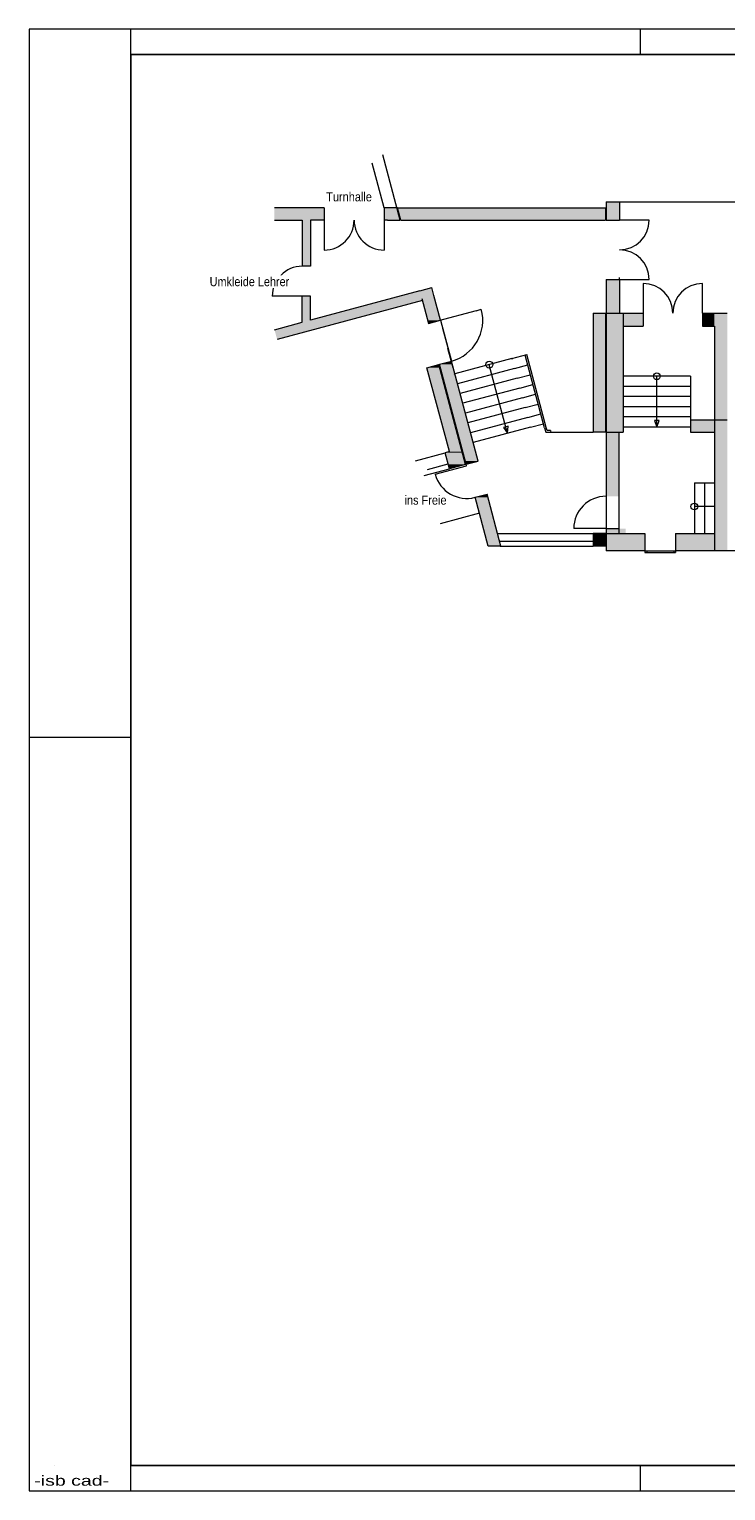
# Model space of a CAD drawing. Header units: millimetres. Extents: x 0 to 61.6, y 0 to 43.2.
# Tile 1 of 3: x 0 to 20.6, y 0 to 43.2. Entities that reach past the tile are written whole.
import ezdxf
from ezdxf.enums import TextEntityAlignment as Align

# ---------------------------------------------------------------- set-up
doc = ezdxf.new("R2010")
doc.units = ezdxf.units.MM
doc.linetypes.add('DURCHG', pattern=[0])
for name, color, linetype in [('AENDERUNG', 7, 'Continuous'), ('BEMASSUNG', 7, 'Continuous'), ('FASSADE', 7, 'Continuous'), ('FENSTER', 7, 'Continuous'), ('GEOMETRIE', 7, 'Continuous'), ('PLANRAHMEN', 7, 'Continuous'), ('PLANSYMBOL', 7, 'Continuous'), ('SCHRAFF', 7, 'Continuous'), ('TEXTE', 7, 'Continuous'), ('TRAGWAND', 7, 'Continuous'), ('TREPPE', 7, 'Continuous'), ('TUER', 7, 'Continuous')]:
    doc.layers.add(name, color=color, linetype=linetype)
doc.styles.add('Arial', font='ARIAL.TTF')

# ---------------------------------------------------------------- blocks, each defined once
blk = doc.blocks.new('DIM4')
at = {"layer": 'BEMASSUNG', "color": 7, "linetype": 'DURCHG', "lineweight": 9, "ltscale": 1.5}
blk.add_line((12.535, 33.187), (12.38, 33.767), dxfattribs=at)
at = {"layer": 'GEOMETRIE', "color": 7}
for p in [(14.272, 33.465), (12.582, 33.012)]:
    blk.add_point(p, dxfattribs=at)

msp = doc.modelspace()

# ---------------------------------------------------------------- hatches: boundary and pattern name
at = {"layer": 'SCHRAFF'}
for points in [[(17.054, 37.557), (17.454, 37.557), (17.454, 38.102), (17.054, 38.102)], [(7.251, 37.557), (8.72, 37.557), (8.72, 37.922), (7.251, 37.922)], [(10.49, 37.557), (17.034, 37.557), (17.034, 37.922), (10.49, 37.922)], [(8.07, 36.194), (8.32, 36.194), (8.32, 37.557), (8.07, 37.557)], [(10.464, 35.179), (12.001, 35.179), (11.898, 35.564)], [(17.054, 34.807), (17.454, 34.807), (17.454, 35.807), (17.054, 35.807)], [(8.07, 34.538), (8.32, 34.538), (8.32, 35.309), (8.07, 35.309)], [(8.293, 34.598), (9.453, 34.598), (11.623, 35.179), (10.464, 35.179)], [(11.779, 34.598), (12.157, 34.598), (12.001, 35.179), (11.623, 35.179)], [(7.941, 34.503), (9.1, 34.503), (9.453, 34.598), (8.293, 34.598)], [(11.805, 34.503), (12.157, 34.598), (11.779, 34.598)], [(16.669, 31.292), (17.054, 31.292), (17.054, 34.807), (16.669, 34.807)], [(17.054, 31.292), (17.554, 31.292), (17.554, 34.807), (17.054, 34.807)], [(17.554, 34.427), (18.154, 34.427), (18.154, 34.807), (17.554, 34.807)], [(19.904, 34.427), (20.254, 34.427), (20.254, 34.807), (19.904, 34.807)], [(20.254, 27.782), (20.634, 27.782), (20.634, 34.807), (20.254, 34.807)], [(7.251, 34.318), (8.41, 34.318), (9.1, 34.503), (7.941, 34.503)], [(7.329, 34.029), (8.41, 34.318), (7.251, 34.318)], [(11.756, 33.196), (12.134, 33.196), (12.109, 33.291)], [(12.128, 33.296), (12.506, 33.296), (12.481, 33.39)], [(12.895, 30.435), (13.273, 30.435), (12.506, 33.296), (12.128, 33.296)], [(12.421, 30.714), (12.799, 30.714), (12.134, 33.196), (11.756, 33.196)], [(19.554, 31.292), (20.254, 31.292), (20.254, 31.657), (19.554, 31.657)], [(17.054, 29.397), (17.434, 29.397), (17.434, 31.292), (17.054, 31.292)], [(12.301, 30.681), (12.808, 30.681), (12.799, 30.714), (12.421, 30.714)], [(12.393, 30.335), (12.901, 30.335), (12.808, 30.681), (12.301, 30.681)], [(12.427, 30.208), (12.901, 30.335), (12.393, 30.335)], [(12.92, 30.34), (13.273, 30.435), (12.895, 30.435)], [(13.181, 29.364), (13.559, 29.364), (13.534, 29.459)], [(13.568, 27.922), (13.946, 27.922), (13.559, 29.364), (13.181, 29.364)], [(16.669, 27.922), (17.034, 27.922), (17.034, 28.292), (16.669, 28.292)], [(17.054, 28.292), (17.629, 28.292), (17.629, 28.439), (17.054, 28.439)], [(17.054, 27.782), (18.204, 27.782), (18.204, 28.292), (17.054, 28.292)], [(19.104, 27.782), (20.254, 27.782), (20.254, 28.292), (19.104, 28.292)]]:
    msp.add_hatch(color=254, dxfattribs=at).paths.add_polyline_path(points)

# ---------------------------------------------------------------- linework, layer by layer
at = {"layer": 'AENDERUNG', "color": 7, "linetype": 'DURCHG', "lineweight": 9, "ltscale": 1.5}
msp.add_line((18.204, 27.782), (18.204, 27.732), dxfattribs=at)
at = {"layer": 'FASSADE', "color": 7, "linetype": 'DURCHG', "lineweight": 9, "ltscale": 1.5}
msp.add_line((17.454, 38.102), (45.599, 38.102), dxfattribs=at)
at = {"layer": 'FENSTER', "color": 7, "linetype": 'DURCHG', "lineweight": 9, "ltscale": 1.5}
for p, q in [((11.423, 30.446), (12.301, 30.681)), ((11.774, 30.188), (12.389, 30.353)), ((11.678, 30.007), (12.427, 30.208)), ((13.847, 28.292), (16.669, 28.292)), ((13.906, 28.072), (16.669, 28.072)), ((13.919, 27.922), (16.669, 27.922)), ((18.204, 27.782), (19.104, 27.782)), ((18.204, 27.732), (19.104, 27.732)), ((18.254, 27.782), (18.254, 27.732)), ((19.054, 27.782), (19.054, 27.732)), ((19.104, 27.782), (19.104, 27.732))]:
    msp.add_line(p, q, dxfattribs=at)
at = {"layer": 'GEOMETRIE', "color": 7, "linetype": 'DURCHG', "lineweight": 9, "ltscale": 1.5}
for p, q in [((61.65, 43.2), (0, 43.2)), ((0, 43.2), (0, 0)), ((3, 42.45), (3, 43.2)), ((18.075, 42.45), (18.075, 43.2)), ((8.72, 37.922), (7.251, 37.922)), ((8.72, 37.922), (8.72, 37.557)), ((10.889, 37.922), (10.49, 37.922)), ((10.49, 37.922), (10.49, 37.557)), ((7.251, 37.557), (8.07, 37.557)), ((8.07, 37.557), (8.07, 36.194)), ((8.72, 37.557), (8.32, 37.557)), ((8.32, 37.557), (8.32, 36.194)), ((8.72, 37.557), (8.72, 36.672)), ((10.588, 37.557), (10.49, 37.557)), ((10.49, 37.557), (10.49, 36.672)), ((8.32, 36.194), (8.07, 36.194)), ((11.546, 35.469), (8.32, 34.605)), ((8.32, 35.309), (7.185, 35.309)), ((11.623, 35.179), (7.329, 34.029)), ((8.07, 34.538), (8.07, 35.309)), ((8.32, 34.605), (8.32, 35.309)), ((11.608, 35.237), (11.805, 34.503)), ((12.157, 34.598), (11.96, 35.332)), ((11.805, 34.503), (12.157, 34.598)), ((13.211, 34.88), (12.1, 34.582)), ((12.157, 34.598), (12.481, 33.39)), ((13.211, 34.88), (13.365, 34.921)), ((7.251, 34.318), (8.07, 34.538)), ((14.14, 31.255), (13.596, 33.284)), ((14.272, 33.465), (14.707, 33.581)), ((14.35, 33.175), (14.736, 33.279)), ((15.236, 31.414), (14.659, 33.568)), ((15.284, 31.427), (14.707, 33.581)), ((14.428, 32.885), (14.814, 32.989)), ((14.505, 32.595), (14.892, 32.699)), ((14.583, 32.306), (14.969, 32.409)), ((14.661, 32.016), (15.047, 32.119)), ((14.738, 31.726), (15.125, 31.83)), ((14.816, 31.436), (15.202, 31.54)), ((15.236, 31.414), (15.269, 31.292)), ((15.269, 31.292), (15.424, 31.292)), ((15.307, 31.342), (15.284, 31.427)), ((15.411, 31.342), (15.307, 31.342)), ((15.411, 31.342), (15.414, 31.331)), ((15.414, 31.331), (15.424, 31.292)), ((15.424, 31.292), (16.669, 31.292)), ((17.054, 28.439), (17.434, 28.439)), ((0, 22.275), (3, 22.275)), ((3, 0), (3, 0.75)), ((18.075, 0), (18.075, 0.75)), ((0, 0), (61.65, 0))]:
    msp.add_line(p, q, dxfattribs=at)
at = {"layer": 'GEOMETRIE', "color": 7, "linetype": 'DURCHG', "lineweight": 25, "ltscale": 1.5}
for p, q in [((60.9, 42.45), (3, 42.45)), ((3, 42.45), (3, 0.75)), ((3, 0.75), (60.9, 0.75))]:
    msp.add_line(p, q, dxfattribs=at)
at = {"layer": 'GEOMETRIE', "color": 7, "linetype": 'DURCHG', "lineweight": 9, "ltscale": 1.5}
for centre, radius, start, end in [((8.72, 37.557), 0.885, 270, 0), ((10.49, 37.557), 0.885, 180, 270), ((8.07, 35.309), 0.885, 90, 180), ((12.157, 34.598), 1.25, 285, 15)]:
    msp.add_arc(centre, radius, start, end, dxfattribs=at)
at = {"layer": 'PLANRAHMEN', "color": 7, "linetype": 'DURCHG', "lineweight": 9, "ltscale": 1.5}
msp.add_line((0.75, 0.75), (0.75, 0.75), dxfattribs=at)
at = {"layer": 'PLANSYMBOL', "color": 7, "linetype": 'DURCHG', "lineweight": 9, "ltscale": 1.5}
for p, q in [((18.554, 31.442), (18.554, 32.942)), ((18.554, 31.637), (18.484, 31.637)), ((18.484, 31.637), (18.554, 31.442)), ((18.554, 31.442), (18.624, 31.637)), ((18.624, 31.637), (18.554, 31.637)), ((14.089, 31.445), (14.021, 31.427)), ((14.021, 31.427), (14.14, 31.256)), ((14.157, 31.463), (14.089, 31.445)), ((14.14, 31.256), (14.157, 31.463)), ((20.254, 29.092), (19.664, 29.092))]:
    msp.add_line(p, q, dxfattribs=at)
for centre in [(13.601, 33.286), (18.554, 32.942), (19.664, 29.092)]:
    msp.add_circle(centre, 0.1, dxfattribs=at)
at = {"layer": 'TRAGWAND', "color": 7, "linetype": 'DURCHG', "lineweight": 9, "ltscale": 1.5}
for p, q in [((10.966, 37.557), (10.449, 39.484)), ((10.49, 37.922), (10.136, 39.243)), ((17.054, 38.102), (17.454, 38.102)), ((17.054, 38.102), (17.054, 37.557)), ((17.454, 38.102), (17.454, 37.557)), ((10.889, 37.922), (17.034, 37.922)), ((10.986, 37.557), (10.889, 37.922)), ((17.034, 37.922), (17.034, 37.557)), ((10.588, 37.557), (10.966, 37.557)), ((10.986, 37.557), (17.034, 37.557)), ((17.054, 37.557), (17.454, 37.557)), ((11.546, 35.469), (11.898, 35.564)), ((11.96, 35.332), (11.898, 35.564)), ((17.054, 35.807), (17.454, 35.807)), ((17.054, 35.807), (17.054, 30.402)), ((17.454, 35.807), (17.454, 34.807)), ((16.669, 34.807), (16.669, 31.292)), ((16.669, 34.807), (17.034, 34.807)), ((17.034, 34.807), (17.034, 31.292)), ((17.054, 34.807), (18.154, 34.807)), ((17.554, 34.807), (17.554, 31.292)), ((18.154, 34.807), (18.154, 34.427)), ((19.904, 34.807), (19.904, 34.427)), ((19.904, 34.807), (20.634, 34.807)), ((17.554, 34.427), (18.154, 34.427)), ((19.904, 34.427), (20.254, 34.427)), ((20.254, 34.427), (20.254, 31.657)), ((11.756, 33.196), (12.109, 33.291)), ((12.901, 30.335), (12.109, 33.291)), ((12.128, 33.296), (12.481, 33.39)), ((12.92, 30.34), (12.128, 33.296)), ((13.273, 30.435), (12.481, 33.39)), ((12.421, 30.714), (11.756, 33.196)), ((19.554, 31.657), (20.634, 31.657)), ((19.554, 31.657), (19.554, 31.292)), ((20.254, 31.657), (20.254, 27.782)), ((17.034, 31.292), (16.669, 31.292)), ((17.054, 31.292), (17.554, 31.292)), ((17.434, 31.292), (17.434, 30.402)), ((19.554, 31.292), (20.254, 31.292)), ((12.421, 30.714), (12.301, 30.681)), ((12.427, 30.208), (12.301, 30.681)), ((12.901, 30.335), (12.427, 30.208)), ((12.92, 30.34), (13.273, 30.435)), ((13.181, 29.364), (13.534, 29.459)), ((13.946, 27.922), (13.534, 29.459)), ((13.568, 27.922), (13.181, 29.364)), ((17.034, 28.292), (16.669, 28.292)), ((16.669, 28.292), (16.669, 27.922)), ((17.034, 28.292), (17.034, 27.922)), ((17.054, 28.292), (18.204, 28.292)), ((17.054, 28.292), (17.054, 27.782)), ((18.204, 28.292), (18.204, 27.782)), ((19.104, 28.292), (19.104, 27.782)), ((19.104, 28.292), (20.254, 28.292)), ((13.946, 27.922), (13.568, 27.922)), ((17.034, 27.922), (16.669, 27.922)), ((18.204, 27.782), (17.054, 27.782)), ((22.399, 27.782), (19.104, 27.782))]:
    msp.add_line(p, q, dxfattribs=at)
at = {"layer": 'TREPPE', "color": 7, "linetype": 'DURCHG', "lineweight": 9, "ltscale": 1.5}
for p, q in [((14.272, 33.465), (12.582, 33.012)), ((14.35, 33.175), (12.66, 32.722)), ((14.428, 32.885), (12.737, 32.432)), ((19.554, 32.942), (17.554, 32.942)), ((19.554, 32.942), (19.554, 31.657)), ((14.505, 32.595), (12.815, 32.143)), ((19.554, 32.642), (17.554, 32.642)), ((14.583, 32.306), (12.893, 31.853)), ((14.661, 32.016), (12.97, 31.563)), ((19.554, 32.342), (17.554, 32.342)), ((19.554, 32.042), (17.554, 32.042)), ((14.738, 31.726), (13.048, 31.273)), ((19.554, 31.742), (17.554, 31.742)), ((14.816, 31.436), (13.126, 30.983)), ((19.554, 31.442), (17.554, 31.442)), ((19.664, 29.792), (19.664, 28.292)), ((19.664, 29.792), (20.254, 29.792)), ((19.964, 29.792), (19.964, 28.292)), ((13.308, 28.891), (12.144, 28.579))]:
    msp.add_line(p, q, dxfattribs=at)
at = {"layer": 'TUER', "color": 7, "linetype": 'DURCHG', "lineweight": 15, "ltscale": 1.5}
for p, q in [((18.329, 37.557), (17.454, 37.557)), ((17.454, 35.807), (17.454, 35.859)), ((17.454, 35.807), (18.329, 35.807)), ((18.154, 35.682), (18.154, 34.807)), ((19.904, 34.807), (19.904, 35.682)), ((12.221, 34.361), (12.481, 33.39)), ((12.003, 30.045), (12.932, 30.294)), ((12.932, 30.294), (12.92, 30.34)), ((17.054, 30.402), (17.054, 28.292)), ((17.434, 30.402), (17.434, 28.292)), ((17.054, 28.439), (16.096, 28.439))]:
    msp.add_line(p, q, dxfattribs=at)
for centre, radius, start, end in [((17.454, 37.557), 0.875, 270, 0), ((17.454, 35.807), 0.875, 360, 90), ((18.154, 34.807), 0.875, 360, 90), ((19.904, 34.807), 0.875, 90, 180), ((12.932, 30.294), 0.962, 195, 285), ((17.054, 28.439), 0.958, 90, 180)]:
    msp.add_arc(centre, radius, start, end, dxfattribs=at)

# ---------------------------------------------------------------- block references
msp.add_blockref('DIM4', (0, 0))

# ---------------------------------------------------------------- texts
at = {"layer": 'GEOMETRIE', "color": 7, "width": 0.884607}
msp.add_text('-isb cad-', height=0.3, dxfattribs=at).set_placement((0.15, 0.15), (2.361, 0.15), align=Align.FIT)
at = {"layer": 'TEXTE', "color": 7, "style": 'Arial'}
for s, width, p, p2 in [('Turnhalle', 0.860357, (8.78, 38.112), (10.132, 38.112)), ('ins Freie', 0.86027, (11.094, 29.147), (12.337, 29.147))]:
    msp.add_text(s, height=0.27, dxfattribs=dict(at, width=width)).set_placement(p, p2, align=Align.FIT)

# ---------------------------------------------------------------- next in the draw order: wipeouts: each hides what was drawn before it
msp.add_wipeout([(5.234, 35.555), (7.787, 35.555), (7.787, 35.925), (5.234, 35.925)])

# ---------------------------------------------------------------- next in the draw order: texts
at = {"layer": 'TEXTE', "color": 7, "style": 'Arial', "width": 0.850913}
msp.add_text('Umkleide Lehrer', height=0.27, dxfattribs=at).set_placement((5.334, 35.605), (7.687, 35.605), align=Align.FIT)

doc.saveas('drawing.dxf')
